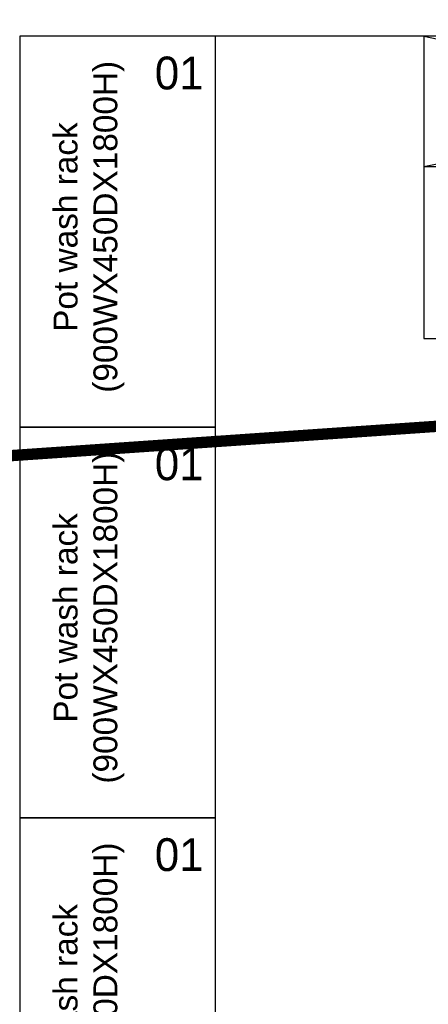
# Model space of a CAD drawing. Header units: inches. Extents: x 704 to 259546, y -107711 to 151004.
# Tile 15 of 208: x 127821 to 127857, y 19556 to 19642. Entities that reach past the tile are written whole.
import ezdxf
from ezdxf.enums import TextEntityAlignment as Align

# ---------------------------------------------------------------- set-up
doc = ezdxf.new("R2010")
doc.units = ezdxf.units.IN
doc.header["$MEASUREMENT"] = 0
doc.linetypes.add('AP0200000$0$AP0500G00$0$1', pattern=[0])
for name, color, linetype, lineweight in [('0-PIPE SUPPORT', 7, 'Continuous', 0), ('00-ABM  CWS', 200, 'AP0200000$0$AP0500G00$0$1', 0), ('00-GRIDTEXT', 1, 'Continuous', 13), ('EQUIP DIM', 8, 'Continuous', 0), ('EQUIPMENT', 3, 'Continuous', 25), ('PD_BRICK WALL_115', 134, 'Continuous', 30), ('PP-SUMP', 190, 'Continuous', 13), ('PP-Waste Pipe', 3, 'Continuous', 25), ('PTEXT', 7, 'Continuous', 13)]:
    doc.layers.add(name, color=color, linetype=linetype, lineweight=lineweight)
doc.layers.add('A-FORMATEXT', color=255, linetype='Continuous')
doc.layers.add('PP BALL VALVE', color=7, linetype='Continuous')
doc.styles.add('Arial', font='GOTHIC.TTF')
doc.styles.add('DIM', font='times.ttf', dxfattribs={"height": 0.55})
doc.styles.add('DIM_FONT', font='times.ttf', dxfattribs={"width": 0.8})
doc.styles.get("Standard").update_dxf_attribs({"font": 'arial.ttf', "height": 6})

# ---------------------------------------------------------------- blocks, each defined once
blk = doc.blocks.new('DFRTGG')
at = {"layer": 'EQUIPMENT', "color": 8, "linetype": 'Continuous', "ltscale": 10}
blk.add_lwpolyline([(1858178.2, 611112.6), (1858178.2, 610212.6), (1858628.2, 610212.6), (1858628.2, 611112.6)], close=True, dxfattribs=at)
at = {"layer": '00-GRIDTEXT', "color": 8, "ltscale": 50, "style": 'Arial'}
blk.add_text('01', height=75.58, rotation=0.0006, dxfattribs=at).set_placement((1858545, 611028.1), align=Align.MIDDLE_CENTER)
at = {"layer": 'EQUIP DIM', "color": 8, "insert": (1858255.8, 610363.8), "char_height": 45, "width": 612.805, "attachment_point": 1, "rotation": 90}
blk.add_mtext('\\pi68.245;{\\H1.2222x;\\C256;Pot wash rack \\P\\pi-72.125;(900WX450DX1800H)}', dxfattribs=at)
blk = doc.blocks.new('A$C40DC2A97')
at = {"layer": 'EQUIPMENT', "color": 8}
for p, q in [((929.7, 0), (2428.5, -300)), ((929.7, -300), (2428.5, 0))]:
    blk.add_line(p, q, dxfattribs=at)
for points in [[(929.7, -300), (2428.5, -300), (2428.5, 0), (929.7, 0)], [(2428.5, -695.6), (2428.5, 0), (929.7, 0), (929.7, -695.6)]]:
    blk.add_lwpolyline(points, close=True, dxfattribs=at)
for p in [(-1858178.2, -611112.6), (-1858178.2, -612012.6), (-1858178.2, -612912.6), (-1858178.2, -613812.6)]:
    blk.add_blockref('DFRTGG', p, dxfattribs=at)
at = {"layer": 'EQUIP DIM', "color": 8, "char_height": 45, "width": 653.665, "attachment_point": 1, "rotation": 359.8003}
for s, insert in [('\\pi71.698;{\\H1.2222x;\\C256;3 Bowl Sink for \\P\\pi165.87;Dishwash  \\P\\pi-51.695;(1500WX700DX850H)}', (1372, -431.1)), ('\\pi18.48;{\\H1.2222x;\\C256;Dirty Dish Landing \\P\\pi-51.695;(1200WX700DX850H)}', (2480.5, -529.6))]:
    blk.add_mtext(s, dxfattribs=dict(at, insert=insert))
blk = doc.blocks.new('BASEMENT')
at = {"layer": 'PD_BRICK WALL_115', "color": 8, "lineweight": 30}
for p, q in [((127820.85, 19640.932), (127820.85, 19481.432)), ((127959.35, 19640.932), (127820.85, 19640.932))]:
    blk.add_line(p, q, dxfattribs=at)
at = {"layer": 'EQUIPMENT', "color": 8, "xscale": 0.03817055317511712, "yscale": 0.03817055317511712, "zscale": 0.03817055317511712}
blk.add_blockref('A$C40DC2A97', (127820.85, 19640.932), dxfattribs=at)
blk = doc.blocks.new('zw$78F')
at = {"layer": 'PTEXT', "insert": (-2915.2, 151.7), "char_height": 125, "width": 1552.593, "attachment_point": 1, "style": 'DIM', "bg_fill": 2}
blk.add_mtext('\\pi583.97;{\\fTimes New Roman|b0|i0|c0|p34;SUM\\P\\pi-62.069;1500X1500X1500MM}', dxfattribs=at)
blk = doc.blocks.new('zw$F51A')
at = {"layer": '00-ABM  CWS', "color": 20, "lineweight": -3, "insert": (-1356.29, -635.584), "char_height": 125, "attachment_point": 1, "style": 'DIM_FONT'}
blk.add_mtext_dynamic_manual_height_columns('\\pi297.92;WATER METER DETAIL "A" \\P\\pi686.6;ENLARGE VIEW', width=2480.25869, gutter_width=750, heights=[0], dxfattribs=at)

msp = doc.modelspace()

# ---------------------------------------------------------------- linework, layer by layer
at = {"layer": 'A-FORMATEXT', "color": 3, "lineweight": 53, "const_width": 1, "elevation": 305.49}
msp.add_lwpolyline([(127871.816, 19607.637), (127807.234, 19603.187)], dxfattribs=at)

# ---------------------------------------------------------------- block references
at = {"layer": '0-PIPE SUPPORT', "lineweight": 53}
msp.add_blockref('BASEMENT', (0, 0), dxfattribs=at)

# ---------------------------------------------------------------- next in the draw order: block references
at = {"layer": 'PP-SUMP', "color": 173, "xscale": 0.03999999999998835, "yscale": 0.03999999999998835, "zscale": 0.03999999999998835}
msp.add_blockref('zw$78F', (127863.18, 19600.824), dxfattribs=at)

# ---------------------------------------------------------------- next in the draw order: linework, layer by layer
at = {"layer": 'PP BALL VALVE', "lineweight": 53}
msp.add_circle((130061.482, 21646.646), 129357.588, dxfattribs=at)

# ---------------------------------------------------------------- next in the draw order: block references
at = {"layer": 'PP-Waste Pipe', "ltscale": 0.25}
msp.add_blockref('zw$F51A', (122307.368, 20300.104), dxfattribs=at)

doc.saveas('drawing.dxf')
